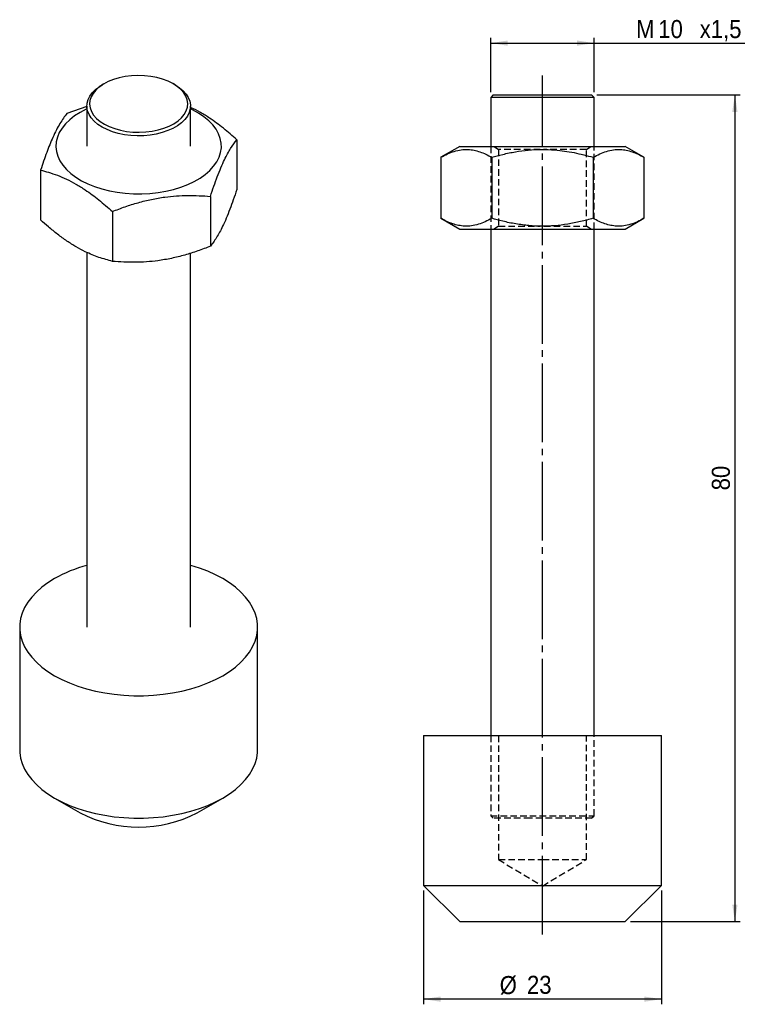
# Model space of a CAD drawing. Extents: x 22.6 to 92.9, y 42.9 to 138.2.
import ezdxf

# ---------------------------------------------------------------- set-up
doc = ezdxf.new("R2010")
doc.units = 0
doc.header["$LTSCALE"] = 0.5
for name, pattern in [('SLD-MISTA-LONGA', [19.05, 15.24, -1.27, 1.27, -1.27]), ('SLD-SÓLIDA', [0]), ('SLD-TRACEJADA', [1.905, 1.27, -0.635])]:
    doc.linetypes.add(name, pattern=pattern)
doc.layers.get('0').update_dxf_attribs({"linetype": 'CONTINUOUS'})
doc.styles.add('SLDTEXTSTYLE0', font='GOTHIC.TTF', dxfattribs={"width": 0.913})
doc.dimstyles.new('SLDDIMSTYLE0', dxfattribs={"dimtxt": 1.75, "dimasz": 1.651, "dimexe": 0, "dimexo": 0.0625, "dimgap": 0.4375, "dimtad": 1, "dimrnd": 1e-09, "dimzin": 12, "dimtxsty": 'SLDTEXTSTYLE0', "dimsah": 1, "dimcen": 0.09, "dimazin": 3, "dimtfac": 1, "dimtofl": 0, "dimtmove": 0, "dimatfit": 3, "dimtolj": 1, "dimtzin": 12})

# ---------------------------------------------------------------- blocks, each defined once
blk = doc.blocks.new('*D1')
for p, q in [((68.147, 131.188), (68.147, 136.438)), ((78.147, 131.188), (78.147, 136.438)), ((68.147, 135.938), (78.147, 135.938)), ((78.147, 135.938), (92.706, 135.938))]:
    blk.add_line(p, q)
for points in [[(68.147, 135.938), (69.798, 135.684), (69.798, 136.192)], [(78.147, 135.938), (76.496, 136.192), (76.496, 135.684)]]:
    blk.add_solid(points)
at = {"char_height": 1.75, "attachment_point": 1, "style": 'SLDTEXTSTYLE0'}
for s, insert in [('M', (82.201, 138.173, 0.1)), ('10', (84.345, 138.173, 0.1)), ('x1,5', (88.353, 138.173, 0.1))]:
    blk.add_mtext(s, dxfattribs=dict(at, insert=insert))
blk = doc.blocks.new('*D2')
for p, q in [((78.397, 130.938), (92.253, 130.938)), ((91.753, 130.938), (91.753, 50.938)), ((81.647, 50.938), (92.253, 50.938))]:
    blk.add_line(p, q)
for points in [[(91.753, 130.938), (91.499, 129.287), (92.007, 129.287)], [(91.753, 50.938), (92.007, 52.589), (91.499, 52.589)]]:
    blk.add_solid(points)
at = {"insert": (89.518, 92.666, 0.1), "char_height": 1.75, "attachment_point": 1, "rotation": 90, "style": 'SLDTEXTSTYLE0'}
blk.add_mtext('80', dxfattribs=at)
blk = doc.blocks.new('*D3')
for p, q in [((61.647, 53.938), (61.647, 42.938)), ((84.647, 53.938), (84.647, 42.938)), ((84.647, 43.438), (61.647, 43.438))]:
    blk.add_line(p, q)
for points in [[(61.647, 43.438), (63.298, 43.184), (63.298, 43.692)], [(84.647, 43.438), (82.996, 43.692), (82.996, 43.184)]]:
    blk.add_solid(points)
at = {"char_height": 1.75, "attachment_point": 1, "style": 'SLDTEXTSTYLE0'}
for s, insert in [('%%c', (69.013, 45.673, 0.1)), ('23', (71.652, 45.7, 0.1))]:
    blk.add_mtext(s, dxfattribs=dict(at, insert=insert))

msp = doc.modelspace()

# ---------------------------------------------------------------- linework, layer by layer
at = {"linetype": 'SLD-MISTA-LONGA'}
msp.add_line((73.147, 49.699), (73.147, 132.808), dxfattribs=at)
at = {"color": 7, "linetype": 'SLD-SÓLIDA'}
for p, q in [((30.749, 131.994), (30.572, 131.892)), ((37.645, 131.892), (37.468, 131.994)), ((68.397, 130.938), (68.147, 130.688)), ((68.147, 130.688), (68.147, 125.938)), ((71.919, 130.688), (68.147, 130.688)), ((68.397, 130.938), (71.98, 130.938)), ((78.147, 130.688), (71.919, 130.688)), ((71.98, 130.938), (77.897, 130.938)), ((78.147, 130.688), (77.897, 130.938)), ((78.147, 125.938), (78.147, 130.688)), ((29.108, 129.805), (27.168, 129.123)), ((29.108, 129.851), (29.108, 125.972)), ((39.108, 125.972), (39.108, 129.851)), ((43.589, 126.583), (43.589, 121.762)), ((65.147, 125.938), (63.332, 124.89)), ((65.147, 125.938), (81.147, 125.938)), ((82.962, 124.89), (81.147, 125.938)), ((63.332, 124.89), (63.332, 118.985)), ((68.24, 124.89), (68.24, 118.985)), ((78.055, 124.89), (78.055, 118.985)), ((82.962, 124.89), (82.962, 118.985)), ((24.628, 123.65), (24.628, 118.829)), ((41.049, 121.11), (41.049, 116.289)), ((31.568, 119.644), (31.568, 114.823)), ((63.332, 118.985), (65.147, 117.938)), ((81.147, 117.938), (82.962, 118.985)), ((65.147, 117.938), (81.147, 117.938)), ((68.147, 117.938), (68.147, 68.938)), ((78.147, 68.938), (78.147, 117.938)), ((29.108, 115.689), (29.108, 79.43)), ((39.108, 79.43), (39.108, 115.606)), ((22.608, 79.43), (22.608, 67.59)), ((45.608, 67.59), (45.608, 79.43)), ((61.647, 68.938), (61.647, 54.438)), ((61.647, 68.938), (84.647, 68.938)), ((84.647, 54.438), (84.647, 68.938)), ((25.975, 62.896), (28.451, 61.467)), ((39.766, 61.467), (42.242, 62.896)), ((61.647, 54.438), (65.147, 50.938)), ((61.647, 54.438), (84.647, 54.438)), ((81.147, 50.938), (84.647, 54.438)), ((65.147, 50.938), (81.147, 50.938))]:
    msp.add_line(p, q, dxfattribs=at)
at = {"color": 7, "linetype": 'SLD-TRACEJADA'}
for p, q in [((68.147, 125.938), (68.147, 117.938)), ((68.474, 125.938), (68.897, 125.641)), ((77.397, 125.641), (77.82, 125.938)), ((78.147, 117.938), (78.147, 125.938)), ((72.936, 125.641), (68.897, 125.641)), ((68.897, 125.641), (68.897, 118.234)), ((77.397, 125.641), (73.25, 125.641)), ((77.397, 118.234), (77.397, 125.641)), ((68.897, 118.234), (68.474, 117.938)), ((68.897, 118.234), (72.936, 118.234)), ((73.282, 118.234), (77.397, 118.234)), ((77.82, 117.938), (77.397, 118.234)), ((68.147, 68.938), (68.147, 61.188)), ((68.897, 68.938), (68.897, 56.938)), ((77.397, 56.938), (77.397, 68.938)), ((78.147, 61.188), (78.147, 68.938)), ((68.147, 61.188), (71.919, 61.188)), ((68.147, 61.188), (68.397, 60.938)), ((71.919, 61.188), (78.147, 61.188)), ((77.897, 60.938), (78.147, 61.188)), ((71.98, 60.938), (68.397, 60.938)), ((77.897, 60.938), (71.98, 60.938)), ((68.897, 56.938), (73.147, 56.938)), ((68.897, 56.938), (73.147, 54.384)), ((73.147, 56.938), (77.397, 56.938)), ((73.147, 54.384), (77.397, 56.938))]:
    msp.add_line(p, q, dxfattribs=at)
at = {"color": 7, "linetype": 'SLD-SÓLIDA', "flags": 128}
for points in [[(30.027, 128.652), (30.38, 128.357), (30.796, 128.09), (31.268, 127.857), (31.79, 127.662), (32.35, 127.508), (32.941, 127.397), (33.552, 127.332), (34.173, 127.313), (34.792, 127.342), (35.4, 127.416), (35.986, 127.536), (36.539, 127.699), (37.051, 127.903), (37.513, 128.143), (37.916, 128.416), (38.254, 128.717), (38.521, 129.04), (38.713, 129.382), (38.826, 129.734), (38.858, 130.092), (38.809, 130.45), (38.679, 130.801), (38.472, 131.139), (38.189, 131.458), (37.837, 131.754), (37.421, 132.02), (36.949, 132.253), (36.427, 132.448), (35.866, 132.603), (35.275, 132.713), (34.664, 132.778), (34.044, 132.797), (33.425, 132.769), (32.817, 132.694), (32.231, 132.574), (31.678, 132.411), (31.166, 132.208), (30.704, 131.968), (30.301, 131.695), (29.963, 131.394), (29.696, 131.07), (29.504, 130.729), (29.391, 130.376), (29.359, 130.018), (29.408, 129.66), (29.537, 129.31), (29.745, 128.972), (30.027, 128.652)], [(29.813, 128.374), (29.526, 128.696), (29.311, 129.037), (29.172, 129.391), (29.111, 129.751), (29.129, 130.114), (29.226, 130.472), (29.399, 130.82), (29.646, 131.153), (29.964, 131.466), (30.348, 131.753), (30.572, 131.892)], [(37.645, 131.892), (38.05, 131.627), (38.404, 131.328), (38.691, 131.006), (38.906, 130.665), (39.044, 130.311), (39.105, 129.951), (39.088, 129.588), (38.991, 129.23), (38.818, 128.882), (38.571, 128.549), (38.253, 128.236), (37.869, 127.949), (37.427, 127.692), (36.932, 127.469), (36.392, 127.283), (35.817, 127.138), (35.214, 127.036), (34.594, 126.978), (33.967, 126.966), (33.342, 126.999), (32.728, 127.077), (32.137, 127.198), (31.577, 127.362), (31.056, 127.565), (30.584, 127.804), (30.167, 128.075), (29.813, 128.374), (29.813, 128.374)], [(28.452, 129.238), (27.916, 128.897), (27.443, 128.526), (27.036, 128.13), (26.698, 127.713), (26.435, 127.279), (26.248, 126.831), (26.139, 126.375), (26.109, 125.915), (26.159, 125.455), (26.287, 125.001), (26.494, 124.556), (26.776, 124.126), (27.131, 123.713), (27.555, 123.324), (28.045, 122.96), (28.594, 122.626), (29.199, 122.326), (29.852, 122.062), (30.548, 121.837), (31.279, 121.653), (32.038, 121.512), (32.818, 121.415), (33.61, 121.363), (34.408, 121.357), (35.202, 121.398), (35.986, 121.483), (36.751, 121.613), (37.489, 121.787), (38.195, 122.002), (38.859, 122.257), (39.476, 122.548), (40.04, 122.874), (40.545, 123.23), (40.986, 123.614), (41.359, 124.021), (41.66, 124.447), (41.885, 124.889), (42.033, 125.341), (42.103, 125.8), (42.093, 126.26), (42.004, 126.718), (41.836, 127.168), (41.591, 127.606), (41.272, 128.028), (40.882, 128.43), (40.425, 128.807), (39.905, 129.156), (39.327, 129.473), (39.108, 129.578)], [(29.108, 129.578), (29.043, 129.547), (28.452, 129.238)], [(25.977, 84.124), (25.333, 83.72), (24.749, 83.287), (24.229, 82.828), (23.777, 82.345), (23.395, 81.843), (23.087, 81.324), (22.853, 80.792), (22.697, 80.251), (22.618, 79.704), (22.618, 79.155), (22.697, 78.608), (22.853, 78.067), (23.087, 77.535), (23.395, 77.016), (23.777, 76.514), (24.229, 76.031), (24.749, 75.572), (25.333, 75.139), (25.977, 74.735), (26.676, 74.364), (27.426, 74.027), (28.222, 73.727), (29.058, 73.465), (29.928, 73.245), (30.827, 73.067), (31.748, 72.932), (32.686, 72.842), (33.633, 72.797), (34.584, 72.797), (35.531, 72.842), (36.468, 72.932), (37.39, 73.067), (38.289, 73.245), (39.159, 73.465), (39.995, 73.727), (40.791, 74.027), (41.541, 74.364), (42.24, 74.735), (42.884, 75.139), (43.468, 75.572), (43.988, 76.031), (44.44, 76.514), (44.822, 77.016), (45.13, 77.535), (45.364, 78.067), (45.52, 78.608), (45.599, 79.155), (45.599, 79.704), (45.52, 80.251), (45.364, 80.792), (45.13, 81.324), (44.822, 81.843), (44.44, 82.345), (43.988, 82.828), (43.468, 83.287), (42.884, 83.72), (42.24, 84.124), (41.541, 84.496), (40.791, 84.833), (39.995, 85.133), (39.159, 85.394), (39.108, 85.408)], [(22.608, 67.59), (22.618, 67.315), (22.697, 66.769), (22.853, 66.227), (23.087, 65.696), (23.395, 65.177), (23.777, 64.674), (24.229, 64.192), (24.749, 63.732), (25.333, 63.299), (25.977, 62.895), (26.676, 62.524), (27.426, 62.187), (28.222, 61.887), (29.058, 61.626), (29.928, 61.405), (30.827, 61.227), (31.748, 61.092), (32.686, 61.002), (33.633, 60.957), (34.584, 60.957), (35.531, 61.002), (36.468, 61.092), (37.39, 61.227), (38.289, 61.405), (39.159, 61.626), (39.995, 61.887), (40.791, 62.187), (41.541, 62.524), (42.24, 62.895), (42.884, 63.299), (43.468, 63.732), (43.988, 64.192), (44.44, 64.674), (44.822, 65.177), (45.13, 65.696), (45.364, 66.227), (45.52, 66.769), (45.599, 67.315), (45.608, 67.59)]]:
    msp.add_lwpolyline(points, dxfattribs=at)
at = {"color": 7, "linetype": 'SLD-SÓLIDA'}
for centre, radius, start, end in [((32.699, 72.191), 13.696, 105.19753, 119.39372), ((34.108, 72.312), 12.232, 242.44872, 297.55128)]:
    msp.add_arc(centre, radius, start, end, dxfattribs=at)
for points, knots in [([(43.589, 126.583), (43.16, 126.962), (42.298, 127.724), (41.12, 128.598), (40.083, 129.236), (39.461, 129.58), (39.138, 129.717), (39.108, 129.73)], [0, 0, 0, 0, 0.29348, 0.589684, 0.784875, 0.980068, 1, 1, 1, 1]), ([(27.168, 129.123), (27.058, 128.981), (26.839, 128.697), (26.501, 128.172), (26.157, 127.552), (25.825, 126.862), (25.511, 126.122), (25.114, 125.1), (24.823, 124.232), (24.628, 123.65)], [0, 0, 0, 0, 0.1323174, 0.2645973, 0.3998364, 0.5350511, 0.6502526, 0.7654719, 1, 1, 1, 1]), ([(41.049, 121.11), (41.158, 121.441), (41.378, 122.103), (41.716, 123.034), (42.06, 123.898), (42.392, 124.637), (42.706, 125.25), (43.103, 125.937), (43.394, 126.324), (43.589, 126.583)], [0, 0, 0, 0, 0.1323174, 0.2645973, 0.3998364, 0.5350511, 0.6502526, 0.7654719, 1, 1, 1, 1]), ([(63.332, 124.89), (63.544, 125.005), (63.968, 125.236), (64.621, 125.485), (65.286, 125.635), (65.927, 125.664), (66.534, 125.587), (67.106, 125.43), (67.676, 125.199), (68.052, 124.993), (68.24, 124.89)], [0, 0, 0, 0, 0.132305, 0.264573, 0.3998, 0.535002, 0.650193, 0.765402, 0.88269, 1, 1, 1, 1]), ([(68.24, 124.89), (68.596, 124.988), (69.355, 125.197), (70.536, 125.437), (71.789, 125.605), (73.063, 125.667), (74.546, 125.61), (76.223, 125.376), (77.442, 125.053), (78.055, 124.89)], [0, 0, 0, 0, 0.111214, 0.237006, 0.362765, 0.491616, 0.620465, 0.80919, 1, 1, 1, 1]), ([(78.055, 124.89), (78.267, 125.005), (78.691, 125.236), (79.343, 125.485), (80.009, 125.635), (80.65, 125.664), (81.256, 125.587), (81.829, 125.43), (82.398, 125.199), (82.774, 124.993), (82.962, 124.89)], [0, 0, 0, 0, 0.1323052, 0.2645731, 0.3997998, 0.5350021, 0.650193, 0.7654018, 0.8826896, 1, 1, 1, 1]), ([(24.628, 123.65), (24.88, 123.585), (25.416, 123.446), (26.252, 123.16), (27.138, 122.785), (28.039, 122.316), (29.087, 121.664), (30.273, 120.789), (31.135, 120.027), (31.568, 119.644)], [0, 0, 0, 0, 0.111214, 0.237006, 0.362765, 0.491616, 0.620465, 0.80919, 1, 1, 1, 1]), ([(31.568, 119.644), (31.978, 119.802), (32.797, 120.117), (34.058, 120.515), (35.343, 120.836), (36.582, 121.052), (37.753, 121.169), (39.233, 121.231), (40.32, 121.159), (41.049, 121.11)], [0, 0, 0, 0, 0.132317, 0.264597, 0.399836, 0.535051, 0.650253, 0.765472, 1, 1, 1, 1]), ([(43.589, 121.762), (43.479, 121.432), (43.26, 120.77), (42.922, 119.841), (42.578, 118.975), (42.246, 118.237), (41.932, 117.622), (41.636, 117.113), (41.341, 116.665), (41.146, 116.415), (41.049, 116.289)], [0, 0, 0, 0, 0.132029, 0.264571, 0.399275, 0.535003, 0.649888, 0.765403, 0.882507, 1, 1, 1, 1]), ([(31.568, 114.823), (31.137, 114.94), (30.275, 115.173), (29.097, 115.662), (28.061, 116.213), (27.168, 116.776), (26.274, 117.427), (25.424, 118.117), (24.88, 118.604), (24.628, 118.829)], [0, 0, 0, 0, 0.189846, 0.37953, 0.50516, 0.630791, 0.75977, 0.888785, 1, 1, 1, 1]), ([(68.24, 118.985), (68.028, 118.87), (67.604, 118.639), (66.951, 118.39), (66.286, 118.241), (65.644, 118.211), (65.038, 118.288), (64.466, 118.445), (63.896, 118.676), (63.52, 118.882), (63.332, 118.985)], [0, 0, 0, 0, 0.132305, 0.264573, 0.3998, 0.535002, 0.650193, 0.765402, 0.88269, 1, 1, 1, 1]), ([(78.055, 118.985), (77.649, 118.875), (76.838, 118.653), (75.599, 118.412), (74.35, 118.257), (73.095, 118.209), (71.832, 118.267), (70.568, 118.432), (69.365, 118.676), (68.596, 118.887), (68.24, 118.985)], [0, 0, 0, 0, 0.126536, 0.253162, 0.379586, 0.505205, 0.630824, 0.759792, 0.888795, 1, 1, 1, 1]), ([(82.962, 118.985), (82.75, 118.87), (82.326, 118.639), (81.673, 118.39), (81.008, 118.241), (80.367, 118.211), (79.76, 118.288), (79.188, 118.445), (78.618, 118.676), (78.242, 118.882), (78.055, 118.985)], [0, 0, 0, 0, 0.1323052, 0.2645731, 0.3997998, 0.5350021, 0.650193, 0.7654018, 0.8826896, 1, 1, 1, 1]), ([(41.049, 116.289), (40.639, 116.132), (39.82, 115.816), (38.559, 115.418), (37.274, 115.097), (36.035, 114.881), (34.864, 114.764), (33.384, 114.702), (32.297, 114.774), (31.568, 114.823)], [0, 0, 0, 0, 0.132317, 0.264597, 0.399836, 0.535051, 0.650253, 0.765472, 1, 1, 1, 1])]:
    msp.add_open_spline(points, degree=3, knots=knots, dxfattribs=at)

# ---------------------------------------------------------------- dimensions: what is measured, and where the dimension line sits
for base, p1, p2, text, picture, middle in [((78.147, 135.938), (68.147, 130.688), (78.147, 130.688), 'M<>x1,5', '*D1', (87.453, 135.938)), ((61.647, 43.438), (84.647, 54.438), (61.647, 54.438), '%%c<>', '*D3', (72.336, 43.438))]:
    dim = msp.add_linear_dim(base=base, p1=p1, p2=p2, text=text, dimstyle='SLDDIMSTYLE0')
    dim.commit()
    dim.dimension.update_dxf_attribs({"geometry": picture, "text_midpoint": middle, "dimtype": 160})
dim = msp.add_linear_dim(base=(91.753, 50.938), p1=(77.897, 130.938), p2=(81.147, 50.938), angle=90, dimstyle='SLDDIMSTYLE0')
dim.commit()
dim.dimension.update_dxf_attribs({"geometry": '*D2', "text_midpoint": (91.753, 94.67), "dimtype": 160})

doc.saveas('drawing.dxf')
